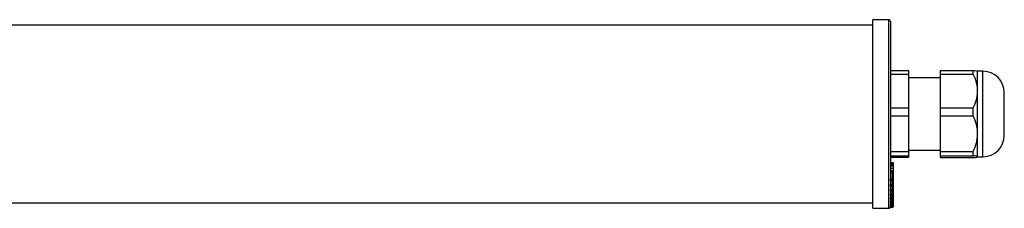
# Model space of a CAD drawing. Header units: millimetres. Extents: x 152 to 990, y 404 to 462.
# Tile 2 of 3: x 571 to 848, y 406 to 459. Entities that reach past the tile are written whole.
import ezdxf

# ---------------------------------------------------------------- set-up
doc = ezdxf.new("R2010")
doc.units = ezdxf.units.MM

msp = doc.modelspace()

# ---------------------------------------------------------------- linework, layer by layer
at = {"color": 7, "linetype": 'Continuous', "lineweight": 25}
for p, q in [((810.74, 457.84), (188.74, 457.84)), ((815.24, 459.34), (810.74, 459.34)), ((810.74, 406.34), (810.74, 459.34)), ((815.74, 458.84), (815.74, 414.67)), ((815.74, 445.08), (820.74, 445.08)), ((815.74, 444.04), (820.74, 444.04)), ((820.74, 445.08), (820.74, 444.04)), ((820.74, 444.04), (820.74, 434.57)), ((829.74, 445.08), (838.99, 445.08)), ((829.74, 444.04), (829.74, 445.08)), ((829.74, 444.04), (838.99, 444.04)), ((829.74, 434.57), (829.74, 444.04)), ((838.99, 444.04), (838.99, 445.08)), ((841.74, 444.84), (840.24, 444.84)), ((840.24, 439.3), (840.24, 444.84)), ((829.74, 443.04), (820.74, 443.04)), ((840.24, 427.32), (840.24, 439.3)), ((847.74, 436.07), (847.74, 438.84)), ((847.74, 426.84), (847.74, 436.07)), ((815.74, 434.57), (820.74, 434.57)), ((815.74, 432.3), (820.74, 432.3)), ((820.74, 434.57), (820.74, 432.3)), ((820.74, 432.3), (820.74, 422.33)), ((829.74, 434.57), (838.99, 434.57)), ((829.74, 432.3), (829.74, 434.57)), ((829.74, 432.3), (838.99, 432.3)), ((829.74, 422.33), (829.74, 432.3)), ((838.99, 432.3), (838.99, 434.57)), ((840.24, 420.85), (840.24, 427.32)), ((815.74, 422.33), (820.74, 422.33)), ((815.74, 421.11), (820.74, 421.11)), ((820.74, 422.64), (829.74, 422.64)), ((820.74, 422.33), (820.74, 421.11)), ((820.74, 421.11), (820.74, 420.6)), ((829.74, 422.33), (838.99, 422.33)), ((829.74, 421.11), (829.74, 422.33)), ((829.74, 421.11), (838.99, 421.11)), ((829.74, 420.6), (829.74, 421.11)), ((838.99, 421.11), (838.99, 422.33)), ((820.74, 420.6), (815.74, 420.6)), ((815.74, 419.18), (816.44, 419.18)), ((815.74, 419.17), (816.44, 419.17)), ((816.44, 418.87), (815.74, 418.87)), ((815.74, 418.65), (816.44, 418.65)), ((815.74, 418.65), (816.44, 418.65)), ((816.44, 419.18), (816.44, 419.17)), ((816.44, 419.17), (816.44, 418.95)), ((816.44, 418.65), (816.44, 418.65)), ((829.74, 420.6), (838.99, 420.6)), ((840.24, 420.84), (841.74, 420.84)), ((816.44, 418.14), (815.74, 418.14)), ((815.74, 417.64), (816.44, 417.64)), ((815.74, 416.93), (816.44, 416.93)), ((815.74, 416.93), (816.44, 416.93)), ((815.74, 416.55), (816.44, 416.55)), ((815.74, 416.51), (816.44, 416.51)), ((815.74, 416.4), (816.44, 416.4)), ((815.74, 416.38), (816.44, 416.38)), ((816.44, 418.14), (816.44, 417.67)), ((816.44, 417.67), (816.44, 417.64)), ((816.44, 417.64), (816.44, 416.93)), ((816.44, 416.93), (816.44, 416.93)), ((816.44, 416.93), (816.44, 416.55)), ((816.44, 416.55), (816.44, 416.51)), ((816.44, 416.51), (816.44, 416.4)), ((816.44, 416.4), (816.44, 416.38)), ((816.44, 416.38), (816.44, 416.29)), ((816.44, 416.29), (816.44, 414.45)), ((816.24, 414.31), (815.63, 414.31)), ((816.24, 414.17), (815.63, 414.17)), ((816.24, 412.8), (815.63, 412.8)), ((815.67, 414.11), (816.24, 414.11)), ((816.24, 414.6), (815.72, 414.6)), ((816.24, 413.09), (815.72, 413.09)), ((815.74, 414.11), (815.74, 413.16)), ((816.24, 414.31), (816.24, 414.6)), ((816.24, 414.17), (816.24, 414.31)), ((816.24, 412.8), (816.24, 413.09)), ((816.24, 412.58), (816.24, 412.8)), ((816.44, 414.45), (816.44, 414.31)), ((816.44, 414.31), (816.44, 412.96)), ((816.44, 412.96), (816.44, 412.73)), ((816.24, 412.58), (815.63, 412.58)), ((816.24, 411.35), (815.63, 411.35)), ((816.24, 411.24), (815.63, 411.24)), ((816.24, 410.15), (815.63, 410.15)), ((816.24, 409.97), (815.63, 409.97)), ((815.66, 411.2), (816.24, 411.2)), ((815.67, 412.53), (816.24, 412.53)), ((816.24, 411.63), (815.72, 411.63)), ((816.24, 410.42), (815.72, 410.42)), ((815.74, 412.53), (815.74, 411.71)), ((815.74, 411.2), (815.74, 410.51)), ((816.24, 411.35), (816.24, 411.63)), ((816.24, 411.24), (816.24, 411.35)), ((816.24, 410.15), (816.24, 410.42)), ((816.24, 409.97), (816.24, 410.15)), ((816.44, 412.73), (816.44, 411.52)), ((816.44, 411.52), (816.44, 411.4)), ((816.44, 411.4), (816.44, 410.32)), ((816.44, 410.32), (816.44, 410.15)), ((816.44, 410.15), (816.44, 409.23)), ((188.74, 407.84), (810.74, 407.84)), ((816.24, 409.04), (815.63, 409.04)), ((816.24, 408.96), (815.63, 408.96)), ((816.24, 408.18), (815.63, 408.18)), ((816.24, 408.06), (815.63, 408.06)), ((816.24, 407.46), (815.63, 407.46)), ((815.63, 407.41), (815.64, 407.4)), ((816.24, 407.41), (815.63, 407.41)), ((815.64, 408.05), (816.24, 408.05)), ((815.64, 407.4), (816.24, 407.4)), ((815.65, 409.95), (816.24, 409.95)), ((815.65, 408.94), (816.24, 408.94)), ((816.24, 409.31), (815.72, 409.31)), ((816.24, 408.44), (815.72, 408.44)), ((816.24, 407.71), (815.72, 407.71)), ((816.24, 407.2), (815.72, 407.2)), ((815.74, 409.95), (815.74, 409.4)), ((815.74, 408.94), (815.74, 408.54)), ((815.74, 408.05), (815.74, 407.8)), ((815.74, 407.4), (815.74, 407.3)), ((816.24, 409.04), (816.24, 409.31)), ((816.24, 408.96), (816.24, 409.04)), ((816.24, 408.18), (816.24, 408.44)), ((816.24, 408.06), (816.24, 408.18)), ((816.24, 407.46), (816.24, 407.71)), ((816.24, 407.41), (816.24, 407.46)), ((816.24, 406.97), (816.24, 407.2)), ((816.44, 409.23), (816.44, 409.14)), ((816.44, 409.14), (816.44, 408.37)), ((816.44, 408.37), (816.44, 408.25)), ((816.44, 408.25), (816.44, 407.65)), ((816.44, 407.65), (816.44, 407.6)), ((816.44, 407.6), (816.44, 407.17)), ((810.74, 406.34), (815.24, 406.34)), ((816.24, 406.97), (815.63, 406.97)), ((815.63, 406.91), (815.64, 406.91)), ((816.24, 406.91), (815.63, 406.91)), ((816.24, 406.65), (815.63, 406.65)), ((815.63, 406.63), (815.64, 406.63)), ((816.24, 406.63), (815.63, 406.63)), ((816.24, 406.54), (815.63, 406.54)), ((815.64, 406.9), (816.24, 406.9)), ((815.64, 406.63), (816.24, 406.63)), ((815.73, 406.9), (815.72, 406.86)), ((816.24, 406.86), (815.72, 406.86)), ((816.24, 406.91), (816.24, 406.97)), ((816.24, 406.65), (816.24, 406.86)), ((816.24, 406.63), (816.24, 406.65)), ((816.44, 407.17), (816.44, 407.1)), ((816.44, 407.1), (816.44, 406.85)), ((816.44, 406.85), (816.44, 406.83)), ((816.44, 406.83), (816.44, 406.74))]:
    msp.add_line(p, q, dxfattribs=at)
at = {"color": 8, "linetype": 'Continuous', "lineweight": 25}
for p, q in [((815.24, 406.34), (815.24, 459.34)), ((841.74, 439.3), (841.74, 444.84)), ((841.74, 420.84), (841.74, 439.3)), ((816.24, 414.6), (816.24, 416.38)), ((816.24, 414.11), (816.24, 414.17)), ((816.24, 413.09), (816.24, 414.11)), ((816.24, 412.53), (816.24, 412.58)), ((816.24, 411.63), (816.24, 412.53)), ((816.24, 411.2), (816.24, 411.24)), ((816.24, 410.42), (816.24, 411.2)), ((816.24, 409.95), (816.24, 409.97)), ((816.24, 409.31), (816.24, 409.95)), ((816.24, 408.94), (816.24, 408.96)), ((816.24, 408.44), (816.24, 408.94)), ((816.24, 408.05), (816.24, 408.06)), ((816.24, 407.71), (816.24, 408.05)), ((816.24, 407.4), (816.24, 407.41)), ((816.24, 407.2), (816.24, 407.4)), ((816.24, 406.9), (816.24, 406.91)), ((816.24, 406.86), (816.24, 406.9)), ((816.24, 406.63), (816.24, 406.63)), ((816.24, 406.54), (816.24, 406.63)), ((816.41, 406.74), (816.44, 406.74))]:
    msp.add_line(p, q, dxfattribs=at)
at = {"color": 7, "linetype": 'Continuous', "lineweight": 25, "flags": 128}
for points in [[(816.24, 413.09), (816.27, 413.08), (816.31, 413.08), (816.35, 413.06), (816.38, 413.05), (816.4, 413.03), (816.42, 413.01), (816.43, 412.98), (816.44, 412.96)], [(816.44, 411.52), (816.43, 411.54), (816.42, 411.56), (816.4, 411.58), (816.38, 411.6), (816.35, 411.61), (816.31, 411.62), (816.27, 411.63), (816.24, 411.63)], [(816.24, 410.42), (816.27, 410.42), (816.31, 410.41), (816.35, 410.41), (816.38, 410.39), (816.4, 410.38), (816.42, 410.36), (816.43, 410.34), (816.44, 410.32)], [(816.44, 409.23), (816.43, 409.24), (816.42, 409.26), (816.4, 409.27), (816.38, 409.29), (816.35, 409.3), (816.31, 409.3), (816.27, 409.31), (816.24, 409.31)], [(816.24, 408.44), (816.27, 408.44), (816.31, 408.44), (816.35, 408.43), (816.38, 408.42), (816.4, 408.41), (816.42, 408.4), (816.43, 408.39), (816.44, 408.37)]]:
    msp.add_lwpolyline(points, dxfattribs=at)
at = {"color": 7, "linetype": 'Continuous', "lineweight": 25}
for centre, radius, start, end in [((815.24, 458.84), 0.5, 360, 90), ((841.74, 438.84), 6, 0, 90), ((841.74, 426.84), 6, 270, 0), ((816.24, 416.29), 0.2, 0, 25.0121), ((816.26, 414.42), 0.179, 11.4218, 98.0495), ((816.26, 414.49), 0.179, 261.9505, 348.5782), ((816.24, 414.31), 0.2, 270, 0), ((816.26, 414.35), 0.179, 261.9505, 348.5782), ((816.26, 412.98), 0.181, 263.4591, 351.4483), ((816.24, 412.73), 0.2, 270, 0), ((816.26, 412.76), 0.181, 263.4591, 351.4483), ((816.25, 411.54), 0.185, 264.8889, 353.7565), ((816.24, 411.4), 0.2, 270, 0), ((816.25, 411.42), 0.185, 264.8889, 353.7565), ((816.25, 410.34), 0.188, 266.1887, 355.5981), ((816.24, 410.15), 0.2, 270, 0), ((816.25, 410.16), 0.188, 266.1887, 355.5981), ((816.24, 409.24), 0.191, 267.3247, 357.0479), ((816.24, 409.14), 0.2, 270, 0), ((816.24, 409.15), 0.191, 267.3247, 357.0479), ((816.24, 408.38), 0.194, 268.2746, 358.1638), ((816.24, 408.25), 0.2, 270, 0), ((816.24, 408.26), 0.194, 268.2746, 358.1638), ((816.28, 407.47), 0.237, 49.6093, 101.3691), ((816.24, 407.66), 0.197, 269.0242, 358.9898), ((816.24, 407.6), 0.2, 270, 0), ((816.24, 407.61), 0.197, 269.0242, 358.9898), ((816.28, 406.89), 0.318, 61.5184, 98.7795), ((815.24, 406.84), 0.5, 270, 322.9587), ((816.24, 407.17), 0.198, 269.5648, 359.5581), ((816.24, 407.1), 0.2, 270, 0), ((816.24, 407.11), 0.198, 269.5648, 359.5581), ((816.28, 406.28), 0.589, 75.2041, 94.8338), ((816.24, 406.85), 0.2, 269.891, 359.8906), ((816.24, 406.83), 0.2, 270, 0), ((816.24, 406.83), 0.2, 269.891, 359.8906), ((816.24, 406.74), 0.2, 270, 0)]:
    msp.add_arc(centre, radius, start, end, dxfattribs=at)
at = {"color": 8, "linetype": 'Continuous', "lineweight": 25}
msp.add_arc((816.32, 416.29), 0.12, 2.1609, 48.1287, dxfattribs=at)
at = {"color": 7, "linetype": 'Continuous', "lineweight": 25}
for points, knots in [([(838.99, 445.08), (839.36, 445.04), (839.68, 445), (840, 444.94), (840.09, 444.91), (840.2, 444.87), (840.24, 444.85), (840.24, 444.83)], [0, 0, 0, 0, 0.5, 0.5, 0.75, 0.75, 1, 1, 1, 1]), ([(840.24, 439.3), (840.24, 440.12), (840.12, 440.93), (839.68, 442.51), (839.36, 443.28), (838.99, 444.04)], [0, 0, 0, 0, 0.5, 0.5, 1, 1, 1, 1]), ([(838.99, 434.57), (839.36, 435.32), (839.68, 436.09), (840, 437.27), (840.09, 437.67), (840.2, 438.48), (840.24, 438.89), (840.24, 439.3)], [0, 0, 0, 0, 0.5, 0.5, 0.75, 0.75, 1, 1, 1, 1]), ([(840.24, 427.32), (840.24, 428.18), (840.12, 429.03), (839.68, 430.69), (839.36, 431.51), (838.99, 432.3)], [0, 0, 0, 0, 0.5, 0.5, 1, 1, 1, 1]), ([(838.99, 422.33), (839.36, 423.12), (839.68, 423.93), (840, 425.18), (840.09, 425.6), (840.2, 426.45), (840.24, 426.88), (840.24, 427.32)], [0, 0, 0, 0, 0.5, 0.5, 0.75, 0.75, 1, 1, 1, 1]), ([(840.24, 420.85), (840.24, 420.9), (840.12, 420.94), (839.68, 421.02), (839.36, 421.07), (838.99, 421.11)], [0, 0, 0, 0, 0.5, 0.5, 1, 1, 1, 1]), ([(816.44, 418.86), (816.44, 418.86), (816.44, 418.88), (816.44, 418.79), (816.44, 418.69), (816.44, 418.65)], [0, 0, 0, 0, 0.134842, 0.56678, 1, 1, 1, 1]), ([(816.44, 418.65), (816.44, 418.58), (816.44, 418.46), (816.44, 418.29), (816.44, 418.22)], [0, 0, 0, 0, 0.56317, 1, 1, 1, 1]), ([(838.99, 420.6), (839.36, 420.64), (839.68, 420.68), (840, 420.74), (840.09, 420.76), (840.2, 420.81), (840.24, 420.83), (840.24, 420.85)], [0, 0, 0, 0, 0.5, 0.5, 0.75, 0.75, 1, 1, 1, 1]), ([(815.72, 414.6), (815.71, 414.56), (815.69, 414.51), (815.65, 414.4), (815.63, 414.35), (815.63, 414.31)], [0, 0, 0, 0, 0.5, 0.5, 1, 1, 1, 1]), ([(815.63, 414.17), (815.64, 414.16), (815.64, 414.13), (815.65, 414.11), (815.67, 414.11), (815.67, 414.11)], [0, 0, 0, 0, 0.365346, 0.729062, 1, 1, 1, 1]), ([(815.72, 413.09), (815.71, 413.04), (815.69, 412.99), (815.65, 412.89), (815.63, 412.84), (815.63, 412.8)], [0, 0, 0, 0, 0.5, 0.5, 1, 1, 1, 1]), ([(815.63, 412.58), (815.64, 412.57), (815.64, 412.55), (815.65, 412.53), (815.66, 412.53), (815.67, 412.53)], [0, 0, 0, 0, 0.412266, 0.822704, 1, 1, 1, 1]), ([(815.72, 411.63), (815.71, 411.59), (815.69, 411.53), (815.65, 411.43), (815.63, 411.38), (815.63, 411.35)], [0, 0, 0, 0, 0.5, 0.5, 1, 1, 1, 1]), ([(815.63, 411.24), (815.64, 411.23), (815.64, 411.21), (815.65, 411.2), (815.66, 411.2), (815.66, 411.2)], [0, 0, 0, 0, 0.474566, 0.947014, 1, 1, 1, 1]), ([(815.72, 410.42), (815.71, 410.38), (815.69, 410.32), (815.65, 410.22), (815.63, 410.18), (815.63, 410.15)], [0, 0, 0, 0, 0.5, 0.5, 1, 1, 1, 1]), ([(815.63, 409.97), (815.64, 409.97), (815.64, 409.95), (815.65, 409.95), (815.65, 409.95)], [0, 0, 0, 0, 0.5547666, 1, 1, 1, 1]), ([(815.72, 409.31), (815.71, 409.26), (815.69, 409.21), (815.65, 409.11), (815.63, 409.07), (815.63, 409.04)], [0, 0, 0, 0, 0.5, 0.5, 1, 1, 1, 1]), ([(815.63, 408.96), (815.64, 408.95), (815.64, 408.94), (815.65, 408.94), (815.65, 408.94)], [0, 0, 0, 0, 0.669519, 1, 1, 1, 1]), ([(815.72, 408.44), (815.71, 408.39), (815.69, 408.34), (815.65, 408.24), (815.63, 408.2), (815.63, 408.18)], [0, 0, 0, 0, 0.5, 0.5, 1, 1, 1, 1]), ([(815.63, 408.06), (815.63, 408.06), (815.64, 408.05), (815.64, 408.05), (815.64, 408.05)], [0, 0, 0, 0, 0.8408, 1, 1, 1, 1]), ([(815.72, 407.71), (815.71, 407.65), (815.69, 407.6), (815.65, 407.51), (815.63, 407.47), (815.63, 407.46)], [0, 0, 0, 0, 0.5, 0.5, 1, 1, 1, 1]), ([(815.72, 407.2), (815.71, 407.15), (815.69, 407.09), (815.65, 407.01), (815.63, 406.98), (815.63, 406.97)], [0, 0, 0, 0, 0.5, 0.5, 1, 1, 1, 1]), ([(815.72, 406.86), (815.71, 406.81), (815.69, 406.76), (815.65, 406.68), (815.63, 406.65), (815.63, 406.65)], [0, 0, 0, 0, 0.5, 0.5, 1, 1, 1, 1]), ([(815.69, 406.63), (815.68, 406.62), (815.67, 406.6), (815.65, 406.57), (815.64, 406.54), (815.63, 406.54), (815.63, 406.54)], [0, 0, 0, 0, 0.083798, 0.452074, 0.757382, 1, 1, 1, 1])]:
    msp.add_open_spline(points, degree=3, knots=knots, dxfattribs=at)
for points in [[(815.63, 414.31), (815.63, 414.27), (815.63, 414.22), (815.63, 414.17)], [(815.63, 412.8), (815.63, 412.73), (815.63, 412.65), (815.63, 412.58)], [(815.74, 414.67), (815.74, 414.64), (815.73, 414.62), (815.72, 414.6)], [(815.74, 413.16), (815.74, 413.14), (815.73, 413.11), (815.72, 413.09)], [(815.63, 411.35), (815.63, 411.31), (815.63, 411.28), (815.63, 411.24)], [(815.63, 410.15), (815.63, 410.09), (815.63, 410.03), (815.63, 409.97)], [(815.74, 411.71), (815.74, 411.69), (815.73, 411.66), (815.72, 411.63)], [(815.74, 410.51), (815.74, 410.48), (815.73, 410.45), (815.72, 410.42)], [(815.63, 409.04), (815.63, 409.02), (815.63, 408.99), (815.63, 408.96)], [(815.63, 408.18), (815.63, 408.14), (815.63, 408.1), (815.63, 408.06)], [(815.63, 407.46), (815.63, 407.44), (815.63, 407.43), (815.63, 407.41)], [(815.74, 409.4), (815.74, 409.37), (815.73, 409.34), (815.72, 409.31)], [(815.74, 408.54), (815.74, 408.51), (815.73, 408.47), (815.72, 408.44)], [(815.74, 407.8), (815.74, 407.77), (815.73, 407.74), (815.72, 407.71)], [(815.74, 407.3), (815.74, 407.27), (815.73, 407.23), (815.72, 407.2)], [(815.63, 406.97), (815.63, 406.95), (815.63, 406.93), (815.63, 406.91)], [(815.63, 406.65), (815.63, 406.64), (815.63, 406.64), (815.63, 406.63)]]:
    msp.add_open_spline(points, degree=3, dxfattribs=at)

doc.saveas('drawing.dxf')
